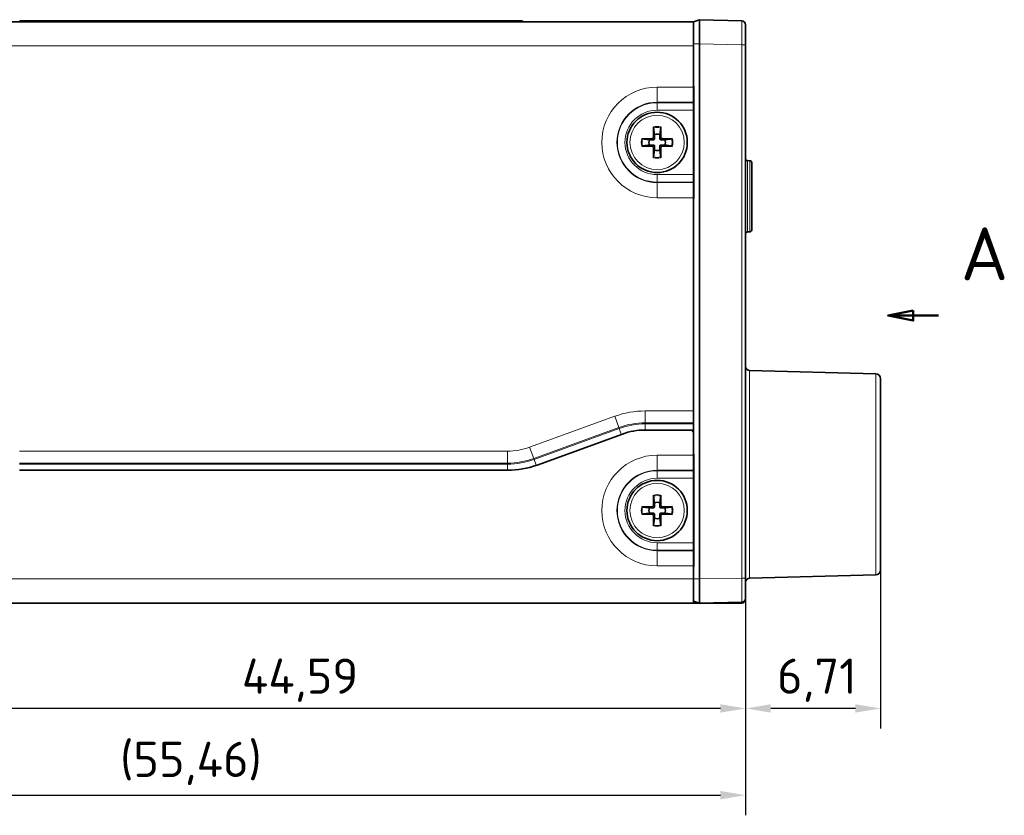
# Model space of a CAD drawing. Header units: millimetres. Extents: x 2 to 208, y 2 to 146.
# Tile 7 of 32: x 43 to 92, y 48 to 87. Entities that reach past the tile are written whole.
import ezdxf

# ---------------------------------------------------------------- set-up
doc = ezdxf.new("R2010")
doc.units = ezdxf.units.MM
doc.header["$LTSCALE"] = 0.5
doc.linetypes.add('CHAIN', pattern=[0.3543, 0.2362, -0.0295, 0.0591, -0.0295])
for name, color, linetype, lineweight in [('Bemaßung (ISO)', 7, 'Continuous', 25), ('Schnittlinie (ISO)', 7, 'CHAIN', 50), ('Sichtbar (ISO)', 7, 'Continuous', 35), ('Sichtbar schmal (ISO)', 7, 'Continuous', 18)]:
    doc.layers.add(name, color=color, linetype=linetype, lineweight=lineweight)
doc.styles.add('Bezeichnungstext (ISO)', font='isocpeur.ttf')
doc.styles.add('Notiztext (ISO)', font='isocpeur.ttf')
doc.dimstyles.new('Standard (ISO)', dxfattribs={"dimscale": 0.5, "dimtxt": 3.5, "dimasz": 2.5, "dimexe": 2, "dimexo": 0, "dimgap": 0.762, "dimtad": 1, "dimtoh": 1, "dimrnd": 1e-08, "dimtxsty": 'Notiztext (ISO)', "dimcen": 0.09, "dimdle": 10, "dimclrd": 256, "dimclre": 256, "dimclrt": 256, "dimazin": 2, "dimtfac": 0.514286, "dimtdec": 3, "dimtmove": 0, "dimatfit": 3, "dimfxl": 1, "dimtolj": 1, "dimlwd": -1, "dimlwe": -1, "dimarcsym": 0})

# ---------------------------------------------------------------- blocks, each defined once
blk = doc.blocks.new('2DTransSchnitt0')
at = {"layer": 'Schnittlinie (ISO)', "linetype": 'Continuous'}
for p, q in [((175.282, 145.383), (172.782, 144.883)), ((175.282, 144.383), (175.282, 145.383)), ((175.282, 144.883), (172.782, 144.883)), ((172.782, 144.883), (175.282, 144.383)), ((177.782, 144.883), (175.282, 144.883))]:
    blk.add_line(p, q, dxfattribs=at)
at = {"layer": 'Schnittlinie (ISO)', "linetype": 'Continuous', "flags": 128}
blk.add_lwpolyline([(175.282, 145.383), (172.782, 144.883), (175.282, 144.383), (175.282, 145.383)], dxfattribs=at)
at = {"layer": 'Schnittlinie (ISO)'}
blk.add_solid([(175.282, 145.383), (172.782, 144.883), (175.282, 144.383), (175.282, 145.383)], dxfattribs=at)
at = {"layer": 'Schnittlinie (ISO)', "insert": (180.012, 148.383), "char_height": 5.25, "attachment_point": 7, "style": 'Bezeichnungstext (ISO)'}
blk.add_mtext('A', dxfattribs=at)
blk = doc.blocks.new('*D8')
at = {"layer": 'Bemaßung (ISO)', "transparency": 16777216}
for p, q in [((86.017, 59.797), (86.017, 51.908)), ((79.307, 59.384), (79.307, 51.908)), ((84.767, 52.908), (80.557, 52.908))]:
    blk.add_line(p, q, dxfattribs=at)
for points in [[(80.557, 53.117), (80.557, 52.7), (79.307, 52.908)], [(84.767, 53.117), (84.767, 52.7), (86.017, 52.908)]]:
    blk.add_solid(points, dxfattribs=at)
at = {"layer": 'Defpoints', "color": 0, "transparency": 16777216}
for p in [(86.017, 59.797), (79.307, 59.384), (79.307, 52.908)]:
    blk.add_point(p, dxfattribs=at)
at = {"layer": 'Bemaßung (ISO)', "transparency": 16777216, "insert": (80.868, 55.389), "char_height": 1.75, "attachment_point": 1, "style": 'Notiztext (ISO)'}
blk.add_mtext('\\A1;6,71', dxfattribs=at)
blk = doc.blocks.new('*D9')
at = {"layer": 'Bemaßung (ISO)', "transparency": 16777216}
for p, q in [((79.307, 59.384), (79.307, 51.908)), ((34.717, 58.147), (34.717, 51.908)), ((78.057, 52.908), (35.967, 52.908))]:
    blk.add_line(p, q, dxfattribs=at)
for points in [[(35.967, 53.117), (35.967, 52.7), (34.717, 52.908)], [(78.057, 53.117), (78.057, 52.7), (79.307, 52.908)]]:
    blk.add_solid(points, dxfattribs=at)
at = {"layer": 'Defpoints', "color": 0, "transparency": 16777216}
for p in [(79.307, 59.384), (34.717, 58.147), (34.717, 52.908)]:
    blk.add_point(p, dxfattribs=at)
at = {"layer": 'Bemaßung (ISO)', "transparency": 16777216, "insert": (54.256, 55.389), "char_height": 1.75, "attachment_point": 1, "style": 'Notiztext (ISO)'}
blk.add_mtext('\\A1;44,59', dxfattribs=at)
blk = doc.blocks.new('*D15')
at = {"layer": 'Bemaßung (ISO)', "transparency": 16777216}
for p, q in [((79.307, 59.384), (79.307, 47.595)), ((23.847, 58.833), (23.847, 47.595)), ((25.097, 48.595), (78.057, 48.595))]:
    blk.add_line(p, q, dxfattribs=at)
for points in [[(25.097, 48.804), (25.097, 48.387), (23.847, 48.595)], [(78.057, 48.804), (78.057, 48.387), (79.307, 48.595)]]:
    blk.add_solid(points, dxfattribs=at)
at = {"layer": 'Defpoints', "color": 0, "transparency": 16777216}
for p in [(79.307, 59.384), (23.847, 58.833), (79.307, 48.595)]:
    blk.add_point(p, dxfattribs=at)
at = {"layer": 'Bemaßung (ISO)', "transparency": 16777216, "insert": (48.208, 51.251), "char_height": 1.75, "attachment_point": 1, "style": 'Notiztext (ISO)'}
blk.add_mtext('\\A1;(55,46)', dxfattribs=at)

msp = doc.modelspace()

# ---------------------------------------------------------------- linework, layer by layer
at = {"layer": 'Sichtbar (ISO)'}
for p, q in [((77.0071, 87.1471), (76.7071, 87.0471)), ((77.0071, 85.9471), (77.0071, 87.1471)), ((79.1123, 87.092), (77.0071, 87.1471)), ((34.7171, 87.0471), (76.7071, 87.0471)), ((43.2121, 87.0971), (45.2121, 87.0971)), ((43.2121, 87.0471), (43.2121, 87.0971)), ((66.2121, 87.0971), (45.2121, 87.0971)), ((66.2121, 87.0971), (68.2121, 87.0971)), ((68.2121, 87.0471), (68.2121, 87.0971)), ((76.7071, 85.9471), (76.7071, 87.0471)), ((79.3071, 85.892), (79.3071, 86.892)), ((76.7071, 85.9471), (76.7071, 85.8471)), ((76.7071, 85.8471), (76.7071, 83.8392)), ((77.0071, 85.9471), (77.0071, 59.3471)), ((79.3071, 59.3838), (79.3071, 85.892)), ((76.7071, 83.8392), (76.7337, 83.8432)), ((76.7071, 83.7971), (76.7071, 83.8392)), ((76.7071, 83.8286), (76.723, 83.8308)), ((76.7071, 83.7971), (76.7071, 83.0468)), ((76.7337, 83.8432), (76.723, 83.8308)), ((76.723, 83.8308), (76.723, 83.7102)), ((76.7337, 83.8432), (76.7337, 78.251)), ((76.7071, 83.7081), (76.723, 83.7102)), ((76.7071, 83.0223), (76.7071, 83.0468)), ((76.7071, 82.6471), (76.7071, 83.0223)), ((76.7071, 79.4471), (76.7071, 82.6471)), ((74.7189, 81.2942), (74.728, 81.8144)), ((75.0862, 81.8144), (75.0952, 81.2942)), ((74.1397, 81.2262), (74.66, 81.2353)), ((74.66, 80.8589), (74.1397, 80.868)), ((74.728, 80.2798), (74.7189, 80.8)), ((75.0952, 80.8), (75.0862, 80.2798)), ((75.1542, 81.2353), (75.6744, 81.2262)), ((75.6744, 80.868), (75.1542, 80.8589)), ((79.5097, 80.1368), (79.4045, 80.1395)), ((79.6071, 80.0368), (79.6071, 76.6974)), ((76.7071, 79.0719), (76.7071, 79.4471)), ((76.7071, 79.0474), (76.7071, 79.0719)), ((76.7071, 79.0474), (76.7071, 78.2971)), ((76.7071, 78.255), (76.7071, 78.2971)), ((76.7071, 78.2817), (76.7337, 78.251)), ((76.7337, 78.251), (76.7071, 78.255)), ((76.7071, 78.255), (76.7071, 67.6971)), ((79.5097, 76.5974), (79.4045, 76.5946)), ((85.7736, 69.5471), (79.5018, 69.7113)), ((86.0171, 59.797), (86.0171, 69.2972)), ((76.7071, 67.6971), (76.7071, 66.5971)), ((76.5571, 66.7471), (74.3071, 66.7471)), ((76.7071, 66.7471), (76.5571, 66.7471)), ((76.7071, 66.5971), (76.7071, 65.5392)), ((73.1784, 66.5481), (68.9427, 65.0064)), ((76.7071, 65.5392), (76.7337, 65.5432)), ((76.7071, 65.4971), (76.7071, 65.5392)), ((76.7071, 65.5286), (76.723, 65.5308)), ((76.7071, 64.7468), (76.7071, 65.4971)), ((76.7071, 65.4081), (76.723, 65.4102)), ((76.7337, 65.5432), (76.723, 65.5308)), ((76.723, 65.5308), (76.723, 65.4102)), ((76.7337, 65.5432), (76.7337, 59.951)), ((67.472, 64.7471), (43.1979, 64.7471)), ((76.7071, 64.7468), (76.7071, 64.7223)), ((76.7071, 64.7223), (76.7071, 64.3471)), ((76.7071, 61.1471), (76.7071, 64.3471)), ((74.7189, 62.9942), (74.728, 63.5144)), ((75.0862, 63.5144), (75.0952, 62.9942)), ((74.1397, 62.9262), (74.66, 62.9353)), ((75.1542, 62.9353), (75.6744, 62.9262)), ((74.66, 62.5589), (74.1397, 62.568)), ((74.728, 61.9798), (74.7189, 62.5)), ((75.0952, 62.5), (75.0862, 61.9798)), ((75.6744, 62.568), (75.1542, 62.5589)), ((76.7071, 60.7719), (76.7071, 61.1471)), ((76.7071, 60.7474), (76.7071, 60.7719)), ((76.7071, 60.7474), (76.7071, 59.9971)), ((76.7071, 59.955), (76.7071, 59.9971)), ((76.7071, 59.9817), (76.7337, 59.951)), ((76.7337, 59.951), (76.7071, 59.955)), ((76.7071, 59.955), (76.7071, 59.3471)), ((76.7071, 58.1471), (76.7071, 59.3471)), ((77.0071, 58.1471), (77.0071, 59.3471)), ((79.3071, 58.3838), (79.3071, 59.3838)), ((85.7736, 59.5471), (79.5018, 59.3829)), ((79.3071, 58.3471), (79.3071, 58.3838)), ((76.7071, 58.1471), (34.7171, 58.1471)), ((77.0071, 58.1471), (76.7071, 58.2471)), ((77.0071, 58.1471), (76.7071, 58.2462)), ((76.7071, 58.1471), (77.0071, 58.1471)), ((77.0071, 58.1471), (79.1106, 58.1838)), ((77.0071, 58.1471), (79.1071, 58.1471))]:
    msp.add_line(p, q, dxfattribs=at)
for centre in [(74.9071, 81.0471), (74.9071, 62.7471)]:
    msp.add_circle(centre, 1.5, dxfattribs=at)
for centre, radius, start, end in [((79.1071, 86.892), 0.2, 0, 88.5), ((74.6589, 81.2953), 0.06, 271, 359), ((74.9071, 81.0471), 0.408, 70.58564, 109.41436), ((75.1552, 81.2953), 0.06, 181, 269), ((74.9071, 81.0471), 0.408, 160.58564, 199.41436), ((74.6589, 80.7989), 0.06, 1, 89), ((75.1552, 80.7989), 0.06, 91, 179), ((74.9071, 81.0471), 0.408, 340.58564, 19.41436), ((74.9071, 81.0471), 0.408, 250.58564, 289.41436), ((79.4071, 80.2395), 0.1, 180, 268.5), ((79.5071, 80.0368), 0.1, 0, 88.5), ((79.4071, 76.4947), 0.1, 91.5, 180), ((79.5071, 76.6974), 0.1, 271.5, 0), ((79.5071, 69.9113), 0.2, 180, 268.5), ((85.7671, 69.2972), 0.25, 0, 88.5), ((74.3071, 63.4471), 3.3, 90, 110), ((76.5571, 66.5971), 0.15, 0, 90), ((67.472, 69.0471), 4.3, 270, 290), ((74.9071, 62.7471), 0.408, 70.58564, 109.41436), ((74.9071, 62.7471), 0.408, 160.58564, 199.41436), ((74.6589, 62.9953), 0.06, 271, 359), ((75.1552, 62.9953), 0.06, 181, 269), ((74.9071, 62.7471), 0.408, 340.58564, 19.41436), ((74.6589, 62.4989), 0.06, 1, 89), ((74.9071, 62.7471), 0.408, 250.58564, 289.41436), ((75.1552, 62.4989), 0.06, 91, 179), ((85.7671, 59.797), 0.25, 271.5, 0), ((79.5071, 59.1829), 0.2, 91.5, 180), ((79.1071, 58.3838), 0.2, 271, 0), ((79.1071, 58.3471), 0.2, 317.42314, 0), ((79.1071, 58.3471), 0.2, 270, 314.09433)]:
    msp.add_arc(centre, radius, start, end, dxfattribs=at)
for centre, major_axis, ratio, start_param, end_param in [((74.7316, 81.815), (-0.0009, -0.0514), 0.0691564, 4.7258735, 5.8382126), ((75.0826, 81.8151), (0.0009, -0.0514), 0.0691502, 0.4450552, 1.5570732), ((74.1391, 81.2226), (0.0514, 0.0009), 0.0691502, 0.4450552, 1.5570732), ((74.1391, 80.8716), (0.0514, -0.0009), 0.0691564, 4.7258735, 5.8382126), ((75.675, 81.2226), (0.0514, -0.0009), 0.0691564, 1.5842809, 2.69662), ((75.675, 80.8716), (0.0514, 0.0009), 0.0691502, 3.5866478, 4.6986659), ((74.7316, 80.2791), (0.0009, -0.0514), 0.0691502, 3.5866478, 4.6986659), ((75.0826, 80.2791), (-0.0009, -0.0514), 0.0691564, 1.5842809, 2.69662), ((74.7316, 63.515), (-0.0009, -0.0514), 0.0691564, 4.7258735, 5.8382126), ((75.0826, 63.5151), (0.0009, -0.0514), 0.0691502, 0.4450552, 1.5570732), ((74.1391, 62.9226), (0.0514, 0.0009), 0.0691502, 0.4450552, 1.5570732), ((75.675, 62.9226), (0.0514, -0.0009), 0.0691564, 1.5842809, 2.69662), ((74.1391, 62.5716), (0.0514, -0.0009), 0.0691564, 4.7258735, 5.8382126), ((75.675, 62.5716), (0.0514, 0.0009), 0.0691502, 3.5866478, 4.6986659), ((74.7316, 61.9791), (0.0009, -0.0514), 0.0691502, 3.5866478, 4.6986659), ((75.0826, 61.9791), (-0.0009, -0.0514), 0.0691564, 1.5842809, 2.69662)]:
    msp.add_ellipse(centre, major_axis=major_axis, ratio=ratio, start_param=start_param, end_param=end_param, dxfattribs=at)
for points, weights, knots in [([(74.7292, 81.7687), (74.7543, 81.5702), (74.77, 81.4437), (74.7715, 81.4319)], [1.62762789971, 2.15145678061, 2.69647104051, 2.76145810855], [-0.513910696, -0.513910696, -0.513910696, -0.492543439, -0.489608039, -0.489608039, -0.489608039]), ([(75.0427, 81.4319), (75.0468, 81.4653), (75.0646, 81.6078), (75.085, 81.7687)], [2.76145810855, 2.58462191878, 2.0276017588, 1.62762789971], [-0.036792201, -0.036792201, -0.036792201, -0.028804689, -0.012489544, -0.012489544, -0.012489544]), ([(74.7715, 81.4319), (74.7723, 81.3984), (74.7751, 81.2894), (74.7762, 81.2369)], [6.04050756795, 6.43051877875, 8.09562882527, 9.114111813], [-0.629839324, -0.629839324, -0.629839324, -0.61424826, -0.55921947, -0.55921947, -0.55921947]), ([(74.5223, 81.1827), (74.4888, 81.1869), (74.3463, 81.2047), (74.1855, 81.225)], [2.76145810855, 2.58462191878, 2.0276017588, 1.62762789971], [-0.036792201, -0.036792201, -0.036792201, -0.028804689, -0.012489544, -0.012489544, -0.012489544]), ([(74.1855, 80.8692), (74.384, 80.8943), (74.5105, 80.91), (74.5223, 80.9115)], [1.62762789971, 2.15145678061, 2.69647104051, 2.76145810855], [-0.513910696, -0.513910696, -0.513910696, -0.492543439, -0.489608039, -0.489608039, -0.489608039]), ([(74.5223, 80.9115), (74.5558, 80.9124), (74.6647, 80.9151), (74.7173, 80.9162)], [6.04050756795, 6.43051877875, 8.09562882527, 9.114111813], [-0.629839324, -0.629839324, -0.629839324, -0.61424826, -0.55921947, -0.55921947, -0.55921947]), ([(75.0427, 80.6623), (75.0418, 80.6958), (75.039, 80.8047), (75.0379, 80.8573)], [6.04050756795, 6.43051877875, 8.09562882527, 9.114111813], [-0.629839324, -0.629839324, -0.629839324, -0.61424826, -0.55921947, -0.55921947, -0.55921947]), ([(75.2919, 81.1827), (75.2583, 81.1818), (75.1494, 81.1791), (75.0969, 81.178)], [6.04050756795, 6.43051877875, 8.09562882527, 9.114111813], [-0.629839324, -0.629839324, -0.629839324, -0.61424826, -0.55921947, -0.55921947, -0.55921947]), ([(75.6287, 81.225), (75.4301, 81.1999), (75.3037, 81.1842), (75.2919, 81.1827)], [1.62762789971, 2.15145678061, 2.69647104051, 2.76145810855], [-0.513910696, -0.513910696, -0.513910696, -0.492543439, -0.489608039, -0.489608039, -0.489608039]), ([(75.2919, 80.9115), (75.3253, 80.9073), (75.4678, 80.8895), (75.6287, 80.8692)], [2.76145810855, 2.58462191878, 2.0276017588, 1.62762789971], [-0.036792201, -0.036792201, -0.036792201, -0.028804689, -0.012489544, -0.012489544, -0.012489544]), ([(74.7715, 80.6623), (74.7673, 80.6288), (74.7495, 80.4864), (74.7292, 80.3255)], [2.76145810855, 2.58462191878, 2.0276017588, 1.62762789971], [-0.036792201, -0.036792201, -0.036792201, -0.028804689, -0.012489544, -0.012489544, -0.012489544]), ([(75.085, 80.3255), (75.0599, 80.524), (75.0442, 80.6505), (75.0427, 80.6623)], [1.62762789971, 2.15145678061, 2.69647104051, 2.76145810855], [-0.513910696, -0.513910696, -0.513910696, -0.492543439, -0.489608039, -0.489608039, -0.489608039]), ([(74.7292, 63.4687), (74.7543, 63.2702), (74.77, 63.1437), (74.7715, 63.1319)], [1.62762789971, 2.15145678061, 2.69647104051, 2.76145810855], [-0.513910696, -0.513910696, -0.513910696, -0.492543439, -0.489608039, -0.489608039, -0.489608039]), ([(75.0427, 63.1319), (75.0468, 63.1653), (75.0646, 63.3078), (75.085, 63.4687)], [2.76145810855, 2.58462191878, 2.0276017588, 1.62762789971], [-0.036792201, -0.036792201, -0.036792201, -0.028804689, -0.012489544, -0.012489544, -0.012489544]), ([(74.5223, 62.8827), (74.4888, 62.8869), (74.3463, 62.9047), (74.1855, 62.925)], [2.76145810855, 2.58462191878, 2.0276017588, 1.62762789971], [-0.036792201, -0.036792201, -0.036792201, -0.028804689, -0.012489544, -0.012489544, -0.012489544]), ([(74.7715, 63.1319), (74.7723, 63.0984), (74.7751, 62.9894), (74.7762, 62.9369)], [6.04050756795, 6.43051877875, 8.09562882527, 9.114111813], [-0.629839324, -0.629839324, -0.629839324, -0.61424826, -0.55921947, -0.55921947, -0.55921947]), ([(75.2919, 62.8827), (75.2583, 62.8818), (75.1494, 62.8791), (75.0969, 62.878)], [6.04050756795, 6.43051877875, 8.09562882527, 9.114111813], [-0.629839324, -0.629839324, -0.629839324, -0.61424826, -0.55921947, -0.55921947, -0.55921947]), ([(75.6287, 62.925), (75.4301, 62.8999), (75.3037, 62.8842), (75.2919, 62.8827)], [1.62762789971, 2.15145678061, 2.69647104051, 2.76145810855], [-0.513910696, -0.513910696, -0.513910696, -0.492543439, -0.489608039, -0.489608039, -0.489608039]), ([(74.1855, 62.5692), (74.384, 62.5943), (74.5105, 62.61), (74.5223, 62.6115)], [1.62762789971, 2.15145678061, 2.69647104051, 2.76145810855], [-0.513910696, -0.513910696, -0.513910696, -0.492543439, -0.489608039, -0.489608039, -0.489608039]), ([(74.5223, 62.6115), (74.5558, 62.6124), (74.6647, 62.6151), (74.7173, 62.6162)], [6.04050756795, 6.43051877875, 8.09562882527, 9.114111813], [-0.629839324, -0.629839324, -0.629839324, -0.61424826, -0.55921947, -0.55921947, -0.55921947]), ([(74.7715, 62.3623), (74.7673, 62.3288), (74.7495, 62.1864), (74.7292, 62.0255)], [2.76145810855, 2.58462191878, 2.0276017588, 1.62762789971], [-0.036792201, -0.036792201, -0.036792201, -0.028804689, -0.012489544, -0.012489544, -0.012489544]), ([(75.0427, 62.3623), (75.0418, 62.3958), (75.039, 62.5047), (75.0379, 62.5573)], [6.04050756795, 6.43051877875, 8.09562882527, 9.114111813], [-0.629839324, -0.629839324, -0.629839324, -0.61424826, -0.55921947, -0.55921947, -0.55921947]), ([(75.085, 62.0255), (75.0599, 62.224), (75.0442, 62.3505), (75.0427, 62.3623)], [1.62762789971, 2.15145678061, 2.69647104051, 2.76145810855], [-0.513910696, -0.513910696, -0.513910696, -0.492543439, -0.489608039, -0.489608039, -0.489608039]), ([(75.2919, 62.6115), (75.3253, 62.6073), (75.4678, 62.5895), (75.6287, 62.5692)], [2.76145810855, 2.58462191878, 2.0276017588, 1.62762789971], [-0.036792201, -0.036792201, -0.036792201, -0.028804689, -0.012489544, -0.012489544, -0.012489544])]:
    msp.add_rational_spline(points, weights, degree=2, knots=knots, dxfattribs=at)
for points in [[(75.0379, 81.2369), (75.0394, 81.3068), (75.0427, 81.4319)], [(74.7173, 81.178), (74.6474, 81.1794), (74.5223, 81.1827)], [(74.7762, 80.8573), (74.7747, 80.7874), (74.7715, 80.6623)], [(75.0969, 80.9162), (75.1668, 80.9148), (75.2919, 80.9115)], [(74.7173, 62.878), (74.6474, 62.8794), (74.5223, 62.8827)], [(75.0379, 62.9369), (75.0394, 63.0068), (75.0427, 63.1319)], [(74.7762, 62.5573), (74.7747, 62.4874), (74.7715, 62.3623)], [(75.0969, 62.6162), (75.1668, 62.6148), (75.2919, 62.6115)]]:
    msp.add_rational_spline(points, [9.114111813, 7.80706652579, 6.04050756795], degree=2, dxfattribs=at)
for points, knots in [([(74.7173, 81.178), (74.722, 81.1779), (74.7269, 81.1783), (74.7367, 81.1805), (74.7416, 81.1822), (74.7511, 81.1873), (74.7556, 81.1905), (74.7636, 81.1985), (74.7669, 81.203), (74.7719, 81.2125), (74.7737, 81.2174), (74.7759, 81.2272), (74.7763, 81.2321), (74.7762, 81.2369)], [0, 0, 0, 0, 0.0016277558, 0.0016277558, 0.0032601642, 0.0032601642, 0.0049534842, 0.0049534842, 0.0066467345, 0.0066467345, 0.0082828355, 0.0082828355, 0.0099143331, 0.0099143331, 0.0099143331, 0.0099143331]), ([(74.7762, 80.8573), (74.7763, 80.8621), (74.7759, 80.867), (74.7737, 80.8767), (74.7719, 80.8816), (74.7669, 80.8911), (74.7636, 80.8956), (74.7557, 80.9036), (74.7512, 80.9069), (74.7417, 80.9119), (74.7368, 80.9137), (74.727, 80.9159), (74.722, 80.9163), (74.7173, 80.9162)], [0, 0, 0, 0, 0.0016277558, 0.0016277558, 0.0032601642, 0.0032601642, 0.0049534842, 0.0049534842, 0.0066467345, 0.0066467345, 0.0082828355, 0.0082828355, 0.0099143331, 0.0099143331, 0.0099143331, 0.0099143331]), ([(75.0379, 81.2369), (75.0378, 81.2321), (75.0383, 81.2272), (75.0405, 81.2174), (75.0422, 81.2126), (75.0472, 81.203), (75.0505, 81.1985), (75.0585, 81.1906), (75.063, 81.1873), (75.0725, 81.1822), (75.0774, 81.1805), (75.0872, 81.1783), (75.0921, 81.1779), (75.0969, 81.178)], [0, 0, 0, 0, 0.0016277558, 0.0016277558, 0.0032601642, 0.0032601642, 0.0049534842, 0.0049534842, 0.0066467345, 0.0066467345, 0.0082828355, 0.0082828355, 0.0099143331, 0.0099143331, 0.0099143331, 0.0099143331]), ([(75.0969, 80.9162), (75.0921, 80.9163), (75.0872, 80.9159), (75.0774, 80.9137), (75.0725, 80.912), (75.063, 80.9069), (75.0585, 80.9037), (75.0506, 80.8957), (75.0473, 80.8912), (75.0422, 80.8817), (75.0405, 80.8768), (75.0383, 80.867), (75.0378, 80.8621), (75.0379, 80.8573)], [0, 0, 0, 0, 0.0016277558, 0.0016277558, 0.0032601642, 0.0032601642, 0.0049534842, 0.0049534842, 0.0066467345, 0.0066467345, 0.0082828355, 0.0082828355, 0.0099143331, 0.0099143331, 0.0099143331, 0.0099143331]), ([(74.7173, 62.878), (74.722, 62.8779), (74.7269, 62.8783), (74.7367, 62.8805), (74.7416, 62.8822), (74.7511, 62.8873), (74.7556, 62.8905), (74.7636, 62.8985), (74.7669, 62.903), (74.7719, 62.9125), (74.7737, 62.9174), (74.7759, 62.9272), (74.7763, 62.9321), (74.7762, 62.9369)], [0, 0, 0, 0, 0.0016277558, 0.0016277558, 0.0032601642, 0.0032601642, 0.0049534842, 0.0049534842, 0.0066467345, 0.0066467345, 0.0082828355, 0.0082828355, 0.0099143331, 0.0099143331, 0.0099143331, 0.0099143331]), ([(75.0379, 62.9369), (75.0378, 62.9321), (75.0383, 62.9272), (75.0405, 62.9174), (75.0422, 62.9126), (75.0472, 62.903), (75.0505, 62.8985), (75.0585, 62.8906), (75.063, 62.8873), (75.0725, 62.8822), (75.0774, 62.8805), (75.0872, 62.8783), (75.0921, 62.8779), (75.0969, 62.878)], [0, 0, 0, 0, 0.0016277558, 0.0016277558, 0.0032601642, 0.0032601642, 0.0049534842, 0.0049534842, 0.0066467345, 0.0066467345, 0.0082828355, 0.0082828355, 0.0099143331, 0.0099143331, 0.0099143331, 0.0099143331]), ([(74.7762, 62.5573), (74.7763, 62.5621), (74.7759, 62.567), (74.7737, 62.5767), (74.7719, 62.5816), (74.7669, 62.5911), (74.7636, 62.5956), (74.7557, 62.6036), (74.7512, 62.6069), (74.7417, 62.6119), (74.7368, 62.6137), (74.727, 62.6159), (74.722, 62.6163), (74.7173, 62.6162)], [0, 0, 0, 0, 0.0016277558, 0.0016277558, 0.0032601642, 0.0032601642, 0.0049534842, 0.0049534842, 0.0066467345, 0.0066467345, 0.0082828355, 0.0082828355, 0.0099143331, 0.0099143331, 0.0099143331, 0.0099143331]), ([(75.0969, 62.6162), (75.0921, 62.6163), (75.0872, 62.6159), (75.0774, 62.6137), (75.0725, 62.612), (75.063, 62.6069), (75.0585, 62.6037), (75.0506, 62.5957), (75.0473, 62.5912), (75.0422, 62.5817), (75.0405, 62.5768), (75.0383, 62.567), (75.0378, 62.5621), (75.0379, 62.5573)], [0, 0, 0, 0, 0.0016277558, 0.0016277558, 0.0032601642, 0.0032601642, 0.0049534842, 0.0049534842, 0.0066467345, 0.0066467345, 0.0082828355, 0.0082828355, 0.0099143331, 0.0099143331, 0.0099143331, 0.0099143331]), ([(79.2462, 58.2035), (79.2469, 58.2041), (79.2476, 58.2047), (79.2489, 58.206), (79.2495, 58.2067), (79.2501, 58.2073)], [0, 0, 0, 0, 0.00027473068, 0.00027473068, 0.00055714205, 0.00055714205, 0.00055714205, 0.00055714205]), ([(79.2501, 58.2073), (79.2505, 58.2077), (79.2509, 58.2081), (79.2523, 58.2096), (79.2533, 58.2107), (79.2543, 58.2118)], [0.00023085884, 0.00023085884, 0.00023085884, 0.00023085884, 0.00039790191, 0.00039790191, 0.00084595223, 0.00084595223, 0.00084595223, 0.00084595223])]:
    msp.add_open_spline(points, degree=3, knots=knots, dxfattribs=at)
at = {"layer": 'Sichtbar schmal (ISO)'}
for p, q in [((45.2121, 87.0471), (45.2121, 87.0971)), ((66.2121, 87.0471), (66.2121, 87.0971)), ((76.7071, 85.8471), (34.7171, 85.8471)), ((77.0071, 85.9471), (76.7071, 85.9471)), ((77.0071, 85.9471), (79.1123, 85.892)), ((79.1123, 85.892), (79.1123, 59.3838)), ((79.3071, 85.892), (79.1123, 85.892)), ((74.9071, 83.7971), (76.7071, 83.7971)), ((74.9071, 83.0468), (74.9071, 83.7971)), ((76.7071, 83.0468), (74.9071, 83.0468)), ((74.9071, 83.0468), (74.9071, 83.0223)), ((76.7071, 83.0223), (74.9071, 83.0223)), ((74.9071, 83.0223), (74.9071, 82.6471)), ((76.7071, 82.6471), (74.9071, 82.6471)), ((74.7762, 81.2369), (74.7189, 81.2942)), ((75.0952, 81.2942), (75.0379, 81.2369)), ((74.66, 81.2353), (74.7173, 81.178)), ((74.7173, 80.9162), (74.66, 80.8589)), ((74.7189, 80.8), (74.7762, 80.8573)), ((75.0379, 80.8573), (75.0952, 80.8)), ((75.0969, 81.178), (75.1542, 81.2353)), ((75.1542, 80.8589), (75.0969, 80.9162)), ((79.4045, 80.1395), (79.4045, 76.5946)), ((79.5097, 76.5974), (79.5097, 80.1368)), ((74.9071, 79.4471), (76.7071, 79.4471)), ((74.9071, 79.0719), (74.9071, 79.4471)), ((74.9071, 79.0474), (74.9071, 79.0719)), ((74.9071, 79.0719), (76.7071, 79.0719)), ((74.9071, 79.0474), (74.9071, 78.2971)), ((74.9071, 79.0474), (76.7071, 79.0474)), ((76.7071, 78.2971), (74.9071, 78.2971)), ((79.5018, 69.7113), (79.5018, 59.3829)), ((85.7736, 59.5471), (85.7736, 69.5471)), ((74.3071, 67.6971), (76.7071, 67.6971)), ((74.3071, 67.6971), (74.3071, 67.1055)), ((68.5665, 65.8901), (72.8022, 67.4317)), ((72.8022, 67.4317), (73.0045, 66.8758)), ((74.3071, 67.0529), (74.3071, 67.1055)), ((74.3071, 67.1055), (76.7071, 67.1055)), ((68.7688, 65.3341), (73.0045, 66.8758)), ((68.7868, 65.2847), (73.0225, 66.8264)), ((73.0225, 66.8264), (73.0045, 66.8758)), ((73.1237, 66.5484), (73.0225, 66.8264)), ((74.3071, 66.7571), (74.3071, 67.0529)), ((74.3071, 67.0529), (76.7071, 67.0529)), ((76.7071, 66.7571), (74.3071, 66.7571)), ((73.1237, 66.5484), (68.888, 65.0068)), ((43.1979, 65.6971), (67.472, 65.6971)), ((67.472, 65.6971), (67.472, 65.1055)), ((68.5665, 65.8901), (68.7688, 65.3341)), ((68.7868, 65.2847), (68.7688, 65.3341)), ((68.888, 65.0068), (68.7868, 65.2847)), ((74.9071, 65.4971), (76.7071, 65.4971)), ((74.9071, 64.7468), (74.9071, 65.4971)), ((43.1979, 65.1055), (67.472, 65.1055)), ((43.1979, 65.0529), (67.472, 65.0529)), ((67.472, 64.7571), (43.1979, 64.7571)), ((67.472, 65.0529), (67.472, 65.1055)), ((67.472, 64.7571), (67.472, 65.0529)), ((76.7071, 64.7468), (74.9071, 64.7468)), ((74.9071, 64.7468), (74.9071, 64.7223)), ((76.7071, 64.7223), (74.9071, 64.7223)), ((74.9071, 64.7223), (74.9071, 64.3471)), ((76.7071, 64.3471), (74.9071, 64.3471)), ((74.66, 62.9353), (74.7173, 62.878)), ((74.7762, 62.9369), (74.7189, 62.9942)), ((75.0952, 62.9942), (75.0379, 62.9369)), ((75.0969, 62.878), (75.1542, 62.9353)), ((74.7173, 62.6162), (74.66, 62.5589)), ((74.7189, 62.5), (74.7762, 62.5573)), ((75.0379, 62.5573), (75.0952, 62.5)), ((75.1542, 62.5589), (75.0969, 62.6162)), ((74.9071, 61.1471), (76.7071, 61.1471)), ((74.9071, 60.7719), (74.9071, 61.1471)), ((74.9071, 60.7474), (74.9071, 60.7719)), ((74.9071, 60.7719), (76.7071, 60.7719)), ((74.9071, 60.7474), (74.9071, 59.9971)), ((74.9071, 60.7474), (76.7071, 60.7474)), ((76.7071, 59.9971), (74.9071, 59.9971)), ((34.7171, 59.3471), (76.7071, 59.3471)), ((77.0071, 59.3471), (76.7071, 59.3471)), ((79.1123, 59.3838), (77.0071, 59.3471)), ((79.3071, 59.3838), (79.1123, 59.3838))]:
    msp.add_line(p, q, dxfattribs=at)
for centre in [(74.9071, 81.0471), (74.9071, 62.7471)]:
    msp.add_circle(centre, 1.35, dxfattribs=at)
for centre, radius, start, end in [((74.9071, 81.0471), 2.75, 90, 270), ((74.9071, 81.0471), 1.9997, 90, 270), ((74.9071, 81.0471), 1.9752, 90, 270), ((74.9071, 81.0471), 1.6, 90, 270), ((74.9071, 81.0471), 0.7879, 76.86283, 103.13717), ((74.9071, 81.0471), 0.7432, 76.1505, 103.8495), ((74.9071, 81.0471), 0.7879, 166.86283, 193.13717), ((74.9071, 81.0471), 0.7432, 166.1505, 193.8495), ((74.9071, 81.0471), 0.7432, 346.1505, 13.8495), ((74.9071, 81.0471), 0.7879, 346.86283, 13.13717), ((74.9071, 81.0471), 0.7432, 256.1505, 283.8495), ((74.9071, 81.0471), 0.7879, 256.86283, 283.13717), ((74.3071, 63.2971), 4.4, 90, 110), ((74.3071, 63.2971), 3.8084, 90, 110), ((74.3071, 63.2971), 3.7558, 90, 110), ((74.3071, 63.2971), 3.46, 90, 110), ((67.472, 68.8971), 3.2, 270, 290), ((67.472, 68.8971), 3.7916, 270, 290), ((67.472, 68.8971), 3.8442, 270, 290), ((74.9071, 62.7471), 2.75, 90, 270), ((67.472, 68.8971), 4.14, 270, 290), ((74.9071, 62.7471), 1.9997, 90, 270), ((74.9071, 62.7471), 1.9752, 90, 270), ((74.9071, 62.7471), 1.6, 90, 270), ((74.9071, 62.7471), 0.7879, 76.86283, 103.13717), ((74.9071, 62.7471), 0.7432, 76.1505, 103.8495), ((74.9071, 62.7471), 0.7879, 166.86283, 193.13717), ((74.9071, 62.7471), 0.7432, 166.1505, 193.8495), ((74.9071, 62.7471), 0.7432, 346.1505, 13.8495), ((74.9071, 62.7471), 0.7879, 346.86283, 13.13717), ((74.9071, 62.7471), 0.7879, 256.86283, 283.13717), ((74.9071, 62.7471), 0.7432, 256.1505, 283.8495)]:
    msp.add_arc(centre, radius, start, end, dxfattribs=at)
for points, knots in [([(79.1123, 87.092), (79.1128, 87.092), (79.1133, 87.0738), (79.1142, 86.9816), (79.1145, 86.8801), (79.1145, 86.5696), (79.114, 86.3374), (79.1129, 86.0255), (79.1126, 85.9587), (79.1123, 85.892)], [-0.15708371, -0.15708371, -0.15708371, -0.15708371, -0.12708576, -0.12708576, -0.07908905, -0.07908905, -0.01669332, -0.01669332, 0, 0, 0, 0]), ([(79.1123, 59.3838), (79.1127, 59.2638), (79.1129, 59.1439), (79.1134, 58.8458), (79.1134, 58.6764), (79.113, 58.3625), (79.1123, 58.2419), (79.1111, 58.1894), (79.1109, 58.1838), (79.1106, 58.1838)], [-0.15707985, -0.15707985, -0.15707985, -0.15707985, -0.12707962, -0.12707962, -0.07907926, -0.07907926, -0.01667878, -0.01667878, 0, 0, 0, 0]), ([(79.2465, 58.2404), (79.2465, 58.2392), (79.2465, 58.2381), (79.2464, 58.2321), (79.2464, 58.2273), (79.2464, 58.2225), (79.2463, 58.2197), (79.2463, 58.2169), (79.2463, 58.2113), (79.2463, 58.2085), (79.2463, 58.2057), (79.2462, 58.2049), (79.2462, 58.2042), (79.2462, 58.2035)], [-0.0034708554, -0.0034708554, -0.0034708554, -0.0034708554, -0.0031209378, -0.0031209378, -0.0016778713, -0.0016778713, -0.0016778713, -0.0008389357, -0.0008389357, 0, 0, 0, 0.0002232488, 0.0002232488, 0.0002232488, 0.0002232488]), ([(79.2501, 58.2073), (79.2502, 58.2096), (79.2503, 58.2118), (79.2505, 58.2169), (79.2506, 58.2197), (79.2507, 58.2225), (79.2508, 58.2273), (79.251, 58.2321), (79.2513, 58.2397), (79.2513, 58.2425), (79.2514, 58.2454)], [0.0001659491, 0.0001659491, 0.0001659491, 0.0001659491, 0.0008389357, 0.0008389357, 0.0016778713, 0.0016778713, 0.0016778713, 0.0031209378, 0.0031209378, 0.0039699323, 0.0039699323, 0.0039699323, 0.0039699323]), ([(79.2543, 58.2118), (79.2544, 58.2121), (79.2544, 58.2125), (79.2548, 58.2186), (79.2551, 58.2243), (79.2555, 58.23), (79.2559, 58.237), (79.2563, 58.244), (79.2567, 58.251)], [0.0016027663, 0.0016027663, 0.0016027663, 0.0016027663, 0.0017119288, 0.0017119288, 0.0034238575, 0.0034238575, 0.0034238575, 0.0055345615, 0.0055345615, 0.0055345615, 0.0055345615])]:
    msp.add_open_spline(points, degree=3, knots=knots, dxfattribs=at)

# ---------------------------------------------------------------- block references
at = {"layer": 'Schnittlinie (ISO)', "xscale": 0.5, "yscale": 0.5, "zscale": 0.5}
msp.add_blockref('2DTransSchnitt0', (0, 0), dxfattribs=at)

# ---------------------------------------------------------------- dimensions: what is measured, and where the dimension line sits
at = {"layer": 'Bemaßung (ISO)'}
for base, p1, p2, picture, middle in [((79.3071, 52.9083), (86.0171, 59.797), (79.3071, 59.3838), '*D8', (82.6621, 52.9083)), ((34.7171, 52.9083), (79.3071, 59.3838), (34.7171, 58.1471), '*D9', (57.0121, 52.9083))]:
    dim = msp.add_linear_dim(base=base, p1=p1, p2=p2, angle=180, dimstyle='Standard (ISO)', override={"dimgap": 0.762, "dimtoh": 0, "dimdec": 2, "dimtol": 0, "dimlim": 0, "dimtp": 0, "dimtm": 0, "dimtdec": 3, "dimtofl": 0, "dimatfit": 1}, dxfattribs=at)
    dim.commit()
    dim.dimension.update_dxf_attribs({"geometry": picture, "text_midpoint": middle, "dimtype": 160})
dim = msp.add_linear_dim(base=(79.3071, 48.5952), p1=(23.8471, 58.8331), p2=(79.3071, 59.3838), angle=180, text='(<>)', dimstyle='Standard (ISO)', override={"dimgap": 0.762, "dimtoh": 0, "dimdec": 2, "dimtol": 0, "dimlim": 0, "dimtp": 0, "dimtm": 0, "dimtdec": 3, "dimtofl": 0, "dimatfit": 1}, dxfattribs=at)
dim.commit()
dim.dimension.update_dxf_attribs({"geometry": '*D15', "text_midpoint": (51.5771, 48.5952), "dimtype": 160})

doc.saveas('drawing.dxf')
